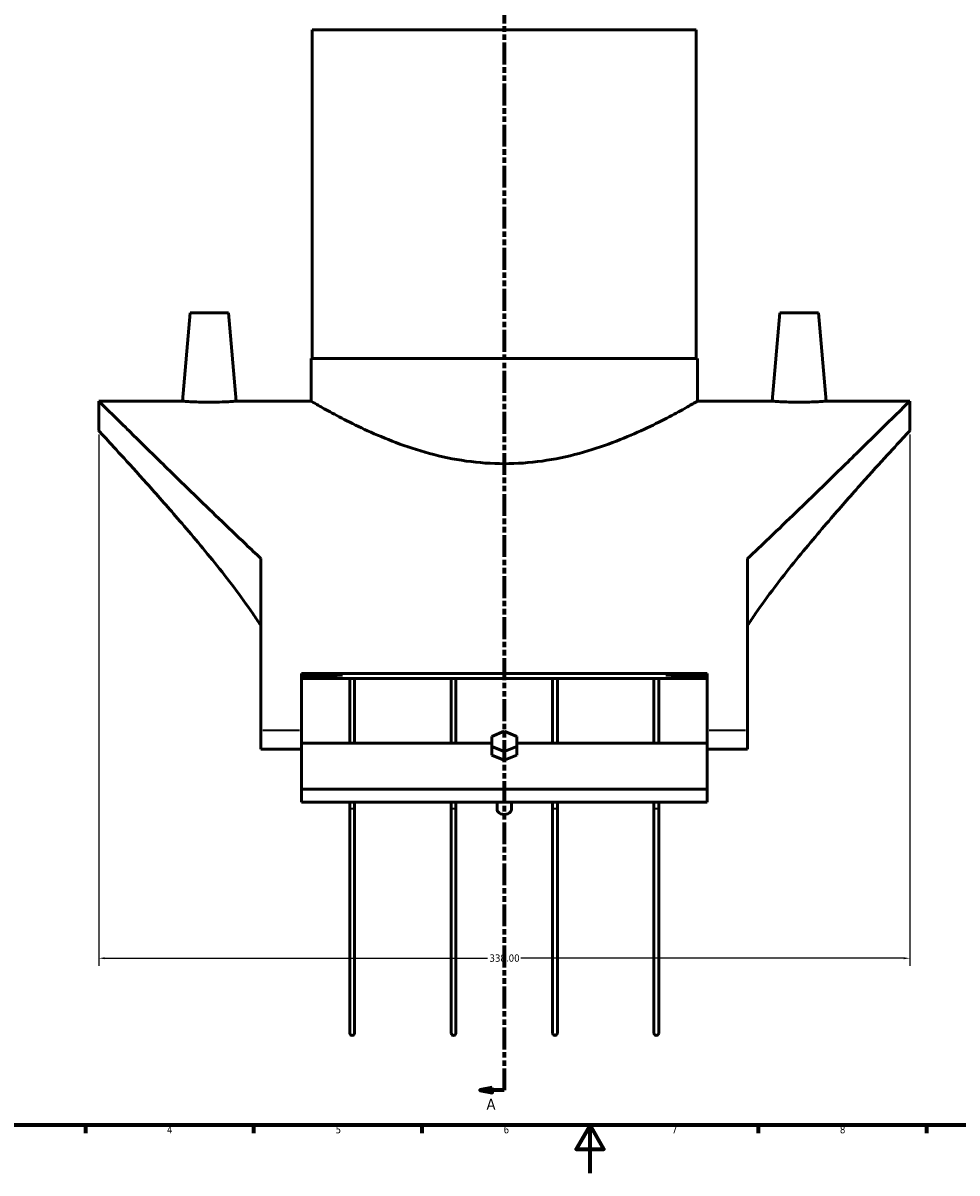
# Model space of a CAD drawing. Header units: millimetres. Extents: x -214 to 1361, y -332 to 904.
# Tile 3 of 6: x 184 to 573, y 0 to 479. Entities that reach past the tile are written whole.
import ezdxf

# ---------------------------------------------------------------- set-up
doc = ezdxf.new("R2010")
doc.units = ezdxf.units.MM
doc.linetypes.add('DOUBLE_DASH_CHAIN', pattern=[1.2403, 0.6614, -0.0827, 0.1654, -0.0827, 0.1654, -0.0827])
for name, color, linetype, lineweight in [('Border (ANSI)', 7, 'Continuous', 70), ('Dimension (ANSI)', 7, 'Continuous', 25), ('Section Line (ANSI)', 7, 'DOUBLE_DASH_CHAIN', 70), ('Visible (ANSI)', 7, 'Continuous', 50), ('Visible Narrow (ANSI)', 7, 'Continuous', 35)]:
    doc.layers.add(name, color=color, linetype=linetype, lineweight=lineweight)
doc.styles.add('Label Text (ANSI)', font='tahoma.ttf')
doc.styles.add('Note Text (ANSI)', font='tahoma.ttf')
doc.dimstyles.new('Default - mm (ANSI)', dxfattribs={"dimtxt": 3.048, "dimasz": 2.5, "dimexe": 3.175, "dimexo": 1.6002, "dimgap": 0.8, "dimtad": 0, "dimtoh": 1, "dimrnd": 1e-08, "dimzin": 4, "dimdsep": 46, "dimtxsty": 'Note Text (ANSI)', "dimcen": 0.09, "dimdle": 10, "dimclrd": 256, "dimclre": 256, "dimclrt": 256, "dimadec": 1, "dimazin": 1, "dimtfac": 1, "dimtofl": 0, "dimtmove": 0, "dimatfit": 3, "dimfxl": 1, "dimtolj": 1, "dimtzin": 4, "dimlwd": -1, "dimlwe": -1, "dimarcsym": 0})

# ---------------------------------------------------------------- blocks, each defined once
blk = doc.blocks.new('Borders Default Border')
at = {"layer": 'Border (ANSI)'}
for p, q in [((210.25, 20), (210.25, 16.55)), ((280.33, 20), (280.33, 16.55)), ((350.42, 20), (350.42, 16.55)), ((490.58, 20), (490.58, 16.55)), ((560.67, 20), (560.67, 16.55))]:
    blk.add_line(p, q, dxfattribs=at)
at = {"layer": 'Border (ANSI)', "flags": 128}
for points in [[(20, 20), (20, 574), (821, 574), (821, 20), (20, 20)], [(420.5, 0), (420.5, 20), (414.73, 10), (426.27, 10), (420.5, 20)]]:
    blk.add_lwpolyline(points, dxfattribs=at)
at = {"layer": 'Border (ANSI)', "char_height": 3.05, "attachment_point": 7, "style": 'Note Text (ANSI)'}
for s, insert in [('4', (244.23, 16.55)), ('5', (314.48, 16.49)), ('6', (384.49, 16.49)), ('7', (454.6, 16.55)), ('8', (524.63, 16.48))]:
    blk.add_mtext(s, dxfattribs=dict(at, insert=insert))
blk = doc.blocks.new('2dTransSection0')
at = {"layer": 'Section Line (ANSI)', "linetype": 'DOUBLE_DASH_CHAIN', "ltscale": 13.78732}
blk.add_line((384.76, 522.32), (384.76, 34.5), dxfattribs=at)
at = {"layer": 'Section Line (ANSI)', "linetype": 'Continuous'}
for p, q in [((384.76, 43.5), (384.76, 34.5)), ((379.76, 35.5), (374.76, 34.5)), ((379.76, 34.5), (374.76, 34.5)), ((374.76, 34.5), (379.76, 33.5)), ((379.76, 33.5), (379.76, 35.5)), ((384.76, 34.5), (379.76, 34.5))]:
    blk.add_line(p, q, dxfattribs=at)
at = {"layer": 'Section Line (ANSI)', "linetype": 'Continuous', "flags": 128}
blk.add_lwpolyline([(379.76, 35.5), (374.76, 34.5), (379.76, 33.5), (379.76, 35.5)], dxfattribs=at)
at = {"layer": 'Section Line (ANSI)'}
blk.add_solid([(379.76, 35.5), (374.76, 34.5), (379.76, 33.5), (379.76, 35.5)], dxfattribs=at)
at = {"layer": 'Section Line (ANSI)', "insert": (377.4, 26.43), "char_height": 4.57, "attachment_point": 7, "style": 'Label Text (ANSI)'}
blk.add_mtext('A', dxfattribs=at)
blk = doc.blocks.new('*D10')
at = {"layer": 'Defpoints', "color": 0, "transparency": 16777216}
for p in [(215.76, 309.33), (553.76, 309.33), (215.76, 89.48)]:
    blk.add_point(p, dxfattribs=at)
at = {"layer": 'Dimension (ANSI)', "transparency": 16777216}
for p, q in [((215.76, 307.73), (215.76, 86.31)), ((553.76, 307.73), (553.76, 86.31)), ((218.26, 89.48), (377.79, 89.48)), ((551.26, 89.48), (391.73, 89.48))]:
    blk.add_line(p, q, dxfattribs=at)
for points in [[(218.26, 89.9), (218.26, 89.07), (215.76, 89.48)], [(551.26, 89.9), (551.26, 89.07), (553.76, 89.48)]]:
    blk.add_solid(points, dxfattribs=at)
at = {"layer": 'Dimension (ANSI)', "transparency": 16777216, "insert": (378.59, 91.08), "char_height": 3.048, "attachment_point": 1, "style": 'Note Text (ANSI)'}
blk.add_mtext('\\A1;338.00', dxfattribs=at)

msp = doc.modelspace()

# ---------------------------------------------------------------- linework, layer by layer
at = {"layer": 'Visible (ANSI)'}
for p, q in [((304.759, 476.333), (464.759, 476.333)), ((304.759, 476.333), (304.759, 339.333)), ((464.759, 476.333), (464.759, 339.333)), ((253.85, 358.383), (250.635, 321.633)), ((269.85, 358.383), (253.85, 358.383)), ((269.85, 358.383), (273.065, 321.633)), ((499.668, 358.383), (496.453, 321.633)), ((499.668, 358.383), (515.668, 358.383)), ((515.668, 358.383), (518.884, 321.633)), ((304.259, 339.333), (465.259, 339.333)), ((304.259, 339.333), (304.259, 321.633)), ((465.259, 339.333), (465.259, 321.633)), ((215.759, 309.333), (215.759, 321.633)), ((215.759, 321.633), (250.635, 321.633)), ((273.065, 321.633), (304.259, 321.633)), ((465.259, 321.633), (496.453, 321.633)), ((518.884, 321.633), (553.759, 321.633)), ((553.759, 309.333), (553.759, 321.633)), ((283.359, 256.027), (283.359, 184.333)), ((486.159, 184.333), (486.159, 256.027)), ((300.259, 208.175), (300.259, 184.333)), ((300.259, 208.175), (469.259, 208.175)), ((317.38, 207.427), (300.259, 207.427)), ((469.259, 207.427), (452.139, 207.427)), ((469.259, 184.333), (469.259, 208.175)), ((469.259, 206.039), (300.259, 206.039)), ((320.384, 206.039), (320.384, 179.091)), ((322.384, 179.091), (322.384, 206.039)), ((362.634, 206.039), (362.634, 179.091)), ((364.634, 179.091), (364.634, 206.039)), ((404.884, 206.039), (404.884, 179.091)), ((406.884, 179.091), (406.884, 206.039)), ((447.134, 206.039), (447.134, 179.091)), ((449.134, 179.091), (449.134, 206.039)), ((283.359, 184.333), (283.359, 176.662)), ((300.259, 184.333), (300.259, 179.091)), ((384.759, 184.057), (379.563, 181.936)), ((389.955, 181.936), (384.759, 184.057)), ((469.259, 179.091), (469.259, 184.333)), ((486.159, 176.662), (486.159, 184.333)), ((300.259, 179.091), (300.259, 159.891)), ((300.259, 179.091), (379.563, 179.091)), ((379.563, 181.936), (379.563, 177.693)), ((379.563, 177.693), (384.759, 175.572)), ((379.563, 174.157), (379.563, 177.693)), ((384.759, 175.572), (389.955, 177.693)), ((389.955, 177.693), (389.955, 181.936)), ((389.955, 179.091), (469.259, 179.091)), ((389.955, 177.693), (389.955, 174.157)), ((469.259, 159.891), (469.259, 179.091)), ((300.259, 176.662), (283.359, 176.662)), ((384.759, 172.036), (379.563, 174.157)), ((384.759, 172.036), (384.759, 175.572)), ((389.955, 174.157), (384.759, 172.036)), ((486.159, 176.662), (469.259, 176.662)), ((300.259, 159.891), (300.259, 154.508)), ((300.259, 159.891), (469.259, 159.891)), ((469.259, 154.508), (469.259, 159.891)), ((300.259, 154.508), (469.259, 154.508)), ((320.384, 154.508), (320.384, 152.098)), ((322.384, 152.098), (322.384, 154.508)), ((362.634, 154.508), (362.634, 152.098)), ((364.634, 152.098), (364.634, 154.508)), ((381.759, 151.53), (381.759, 154.508)), ((387.759, 151.53), (387.759, 154.508)), ((404.884, 154.508), (404.884, 152.098)), ((406.884, 152.098), (406.884, 154.508)), ((447.134, 154.508), (447.134, 152.098)), ((449.134, 152.098), (449.134, 154.508)), ((320.384, 152.098), (320.384, 58.333)), ((322.384, 58.333), (322.384, 152.098)), ((362.634, 152.098), (362.634, 58.333)), ((364.634, 58.333), (364.634, 152.098)), ((404.884, 152.098), (404.884, 58.333)), ((406.884, 58.333), (406.884, 152.098)), ((447.134, 152.098), (447.134, 58.333)), ((449.134, 58.333), (449.134, 152.098))]:
    msp.add_line(p, q, dxfattribs=at)
for centre in [(321.384, 58.333), (363.634, 58.333), (405.884, 58.333), (448.134, 58.333)]:
    msp.add_arc(centre, 1, 180, 0, dxfattribs=at)
for centre, major_axis, ratio, start_param, end_param in [((350.973, 184.333), (-135.214, 0), 0.176327, 4.9634664, 5.0968561), ((418.545, 184.333), (135.214, 0), 0.176327, 1.1863292, 1.3197189), ((384.759, 151.53), (-3, 0), 0.7071068, 0, 3.1415927)]:
    msp.add_ellipse(centre, major_axis=major_axis, ratio=ratio, start_param=start_param, end_param=end_param, dxfattribs=at)
for points, knots in [([(283.359, 256.027), (281.237, 258.029), (279.132, 260.025), (269.405, 269.282), (262.07, 276.363), (249.945, 288.128), (244.637, 293.305), (234.967, 302.759), (230.607, 307.036), (223.404, 314.11), (220.555, 316.913), (216.731, 320.675), (215.759, 321.633), (215.759, 321.633)], [9.4135196, 9.4135196, 9.4135196, 9.4135196, 10.3538796, 10.3538796, 13.8051728, 13.8051728, 16.5924524, 16.5924524, 19.3797321, 19.3797321, 22.1670118, 22.1670118, 24.9542914, 24.9542914, 24.9542914, 24.9542914]), ([(261.85, 321.171), (260.438, 321.171), (258.933, 321.195), (256.167, 321.283), (254.906, 321.345), (252.917, 321.461), (252.057, 321.522), (250.915, 321.609), (250.635, 321.633), (250.635, 321.633)], [0, 0, 0, 0, 0.4236028, 0.4236028, 0.8472056, 0.8472056, 1.2704588, 1.2704588, 1.693712, 1.693712, 1.693712, 1.693712]), ([(273.065, 321.633), (273.065, 321.633), (272.785, 321.609), (271.644, 321.522), (270.783, 321.461), (268.795, 321.345), (267.533, 321.283), (264.767, 321.195), (263.262, 321.171), (261.85, 321.171)], [5.081136, 5.081136, 5.081136, 5.081136, 5.5043893, 5.5043893, 5.9276425, 5.9276425, 6.3512453, 6.3512453, 6.7748481, 6.7748481, 6.7748481, 6.7748481]), ([(465.259, 321.633), (465.259, 321.633), (464.749, 321.332), (462.647, 320.115), (461.056, 319.201), (456.905, 316.896), (454.342, 315.506), (448.477, 312.491), (445.174, 310.869), (438.168, 307.677), (434.203, 305.987), (425.547, 302.733), (420.856, 301.172), (411, 298.513), (405.825, 297.416), (395.315, 295.937), (389.979, 295.558), (379.539, 295.558), (374.203, 295.937), (363.693, 297.416), (358.519, 298.513), (348.663, 301.172), (343.972, 302.733), (335.316, 305.987), (331.35, 307.677), (324.344, 310.869), (321.042, 312.491), (315.177, 315.506), (312.613, 316.896), (308.462, 319.201), (306.871, 320.115), (304.769, 321.332), (304.259, 321.633), (304.259, 321.633)], [12.4917729, 12.4917729, 12.4917729, 12.4917729, 14.0487314, 14.0487314, 15.6056899, 15.6056899, 17.1626484, 17.1626484, 18.7196069, 18.7196069, 20.2855916, 20.2855916, 21.8515763, 21.8515763, 23.4175611, 23.4175611, 24.9835458, 24.9835458, 26.5495305, 26.5495305, 28.1155153, 28.1155153, 29.6815, 29.6815, 31.2474848, 31.2474848, 32.8044432, 32.8044432, 34.3614017, 34.3614017, 35.9183602, 35.9183602, 37.4753187, 37.4753187, 37.4753187, 37.4753187]), ([(553.759, 321.633), (553.759, 321.633), (552.787, 320.675), (548.964, 316.913), (546.115, 314.11), (538.912, 307.036), (534.551, 302.759), (524.882, 293.305), (519.573, 288.128), (507.448, 276.363), (500.114, 269.282), (490.387, 260.025), (488.281, 258.029), (486.159, 256.027)], [-24.9542914, -24.9542914, -24.9542914, -24.9542914, -22.1670118, -22.1670118, -19.3797321, -19.3797321, -16.5924524, -16.5924524, -13.8051728, -13.8051728, -10.3538796, -10.3538796, -9.4135196, -9.4135196, -9.4135196, -9.4135196]), ([(518.884, 321.633), (518.884, 321.633), (518.603, 321.609), (517.462, 321.522), (516.601, 321.461), (514.613, 321.345), (513.352, 321.283), (510.586, 321.195), (509.08, 321.171), (506.256, 321.171), (504.751, 321.195), (501.985, 321.283), (500.724, 321.345), (498.736, 321.461), (497.875, 321.522), (496.734, 321.609), (496.453, 321.633), (496.453, 321.633)], [1.693712, 1.693712, 1.693712, 1.693712, 2.1169652, 2.1169652, 2.5402185, 2.5402185, 2.9638212, 2.9638212, 3.387424, 3.387424, 3.8110268, 3.8110268, 4.2346296, 4.2346296, 4.6578828, 4.6578828, 5.081136, 5.081136, 5.081136, 5.081136]), ([(215.759, 309.333), (215.759, 309.333), (216.569, 308.458), (219.769, 304.987), (222.157, 302.39), (228.184, 295.784), (231.827, 291.767), (239.853, 282.791), (244.233, 277.833), (253.506, 267.098), (258.774, 260.873), (269.484, 247.565), (274.931, 240.487), (281.143, 231.448), (282.265, 229.771), (283.36, 228.08)], [21.3472471, 21.3472471, 21.3472471, 21.3472471, 23.8884697, 23.8884697, 26.4296923, 26.4296923, 28.9709149, 28.9709149, 31.5121375, 31.5121375, 34.3077267, 34.3077267, 37.1033159, 37.1033159, 37.7336284, 37.7336284, 37.7336284, 37.7336284]), ([(486.159, 228.08), (487.253, 229.771), (488.375, 231.448), (494.587, 240.487), (500.034, 247.565), (510.744, 260.873), (516.013, 267.098), (525.285, 277.833), (529.666, 282.791), (537.691, 291.767), (541.335, 295.784), (547.361, 302.39), (549.75, 304.987), (552.95, 308.458), (553.759, 309.333), (553.759, 309.333)], [47.65536, 47.65536, 47.65536, 47.65536, 48.2856726, 48.2856726, 51.0812617, 51.0812617, 53.8768509, 53.8768509, 56.4180735, 56.4180735, 58.9592961, 58.9592961, 61.5005187, 61.5005187, 64.0417413, 64.0417413, 64.0417413, 64.0417413]), ([(385.264, 159.892), (385.096, 159.855), (384.926, 159.836), (384.759, 159.836), (384.592, 159.836), (384.423, 159.855), (384.255, 159.892)], [1.82148751, 1.82148751, 1.82148751, 1.82148751, 1.87156378, 1.87156378, 1.87156378, 1.92164006, 1.92164006, 1.92164006, 1.92164006])]:
    msp.add_open_spline(points, degree=3, knots=knots, dxfattribs=at)
at = {"layer": 'Visible Narrow (ANSI)'}
for p, q in [((299.414, 184.333), (284.204, 184.333)), ((485.314, 184.333), (470.104, 184.333))]:
    msp.add_line(p, q, dxfattribs=at)
for centre, major_axis, start_param, end_param in [((321.384, 152.098), (1, 0), 3.2986723, 6.1261057), ((363.634, 152.098), (1, 0), 3.2986723, 6.1261057), ((405.884, 152.098), (-1, 0), 0.1570796, 2.984513), ((448.134, 152.098), (-1, 0), 0.1570796, 2.984513)]:
    msp.add_ellipse(centre, major_axis=major_axis, ratio=0.2558361, start_param=start_param, end_param=end_param, dxfattribs=at)

# ---------------------------------------------------------------- block references
msp.add_blockref('Borders Default Border', (0, 0))
at = {"layer": 'Section Line (ANSI)'}
msp.add_blockref('2dTransSection0', (0, 0), dxfattribs=at)

# ---------------------------------------------------------------- dimensions: what is measured, and where the dimension line sits
at = {"layer": 'Dimension (ANSI)'}
dim = msp.add_linear_dim(base=(215.759, 89.483), p1=(553.759, 309.333), p2=(215.759, 309.333), angle=180, dimstyle='Default - mm (ANSI)', override={"dimgap": 0.8, "dimtoh": 0, "dimdec": 2, "dimtol": 0, "dimlim": 0, "dimtp": 0, "dimtm": 0, "dimtdec": 2, "dimatfit": 1}, dxfattribs=at)
dim.commit()
dim.dimension.update_dxf_attribs({"geometry": '*D10', "text_midpoint": (384.759, 89.483), "dimtype": 160})

doc.saveas('drawing.dxf')
